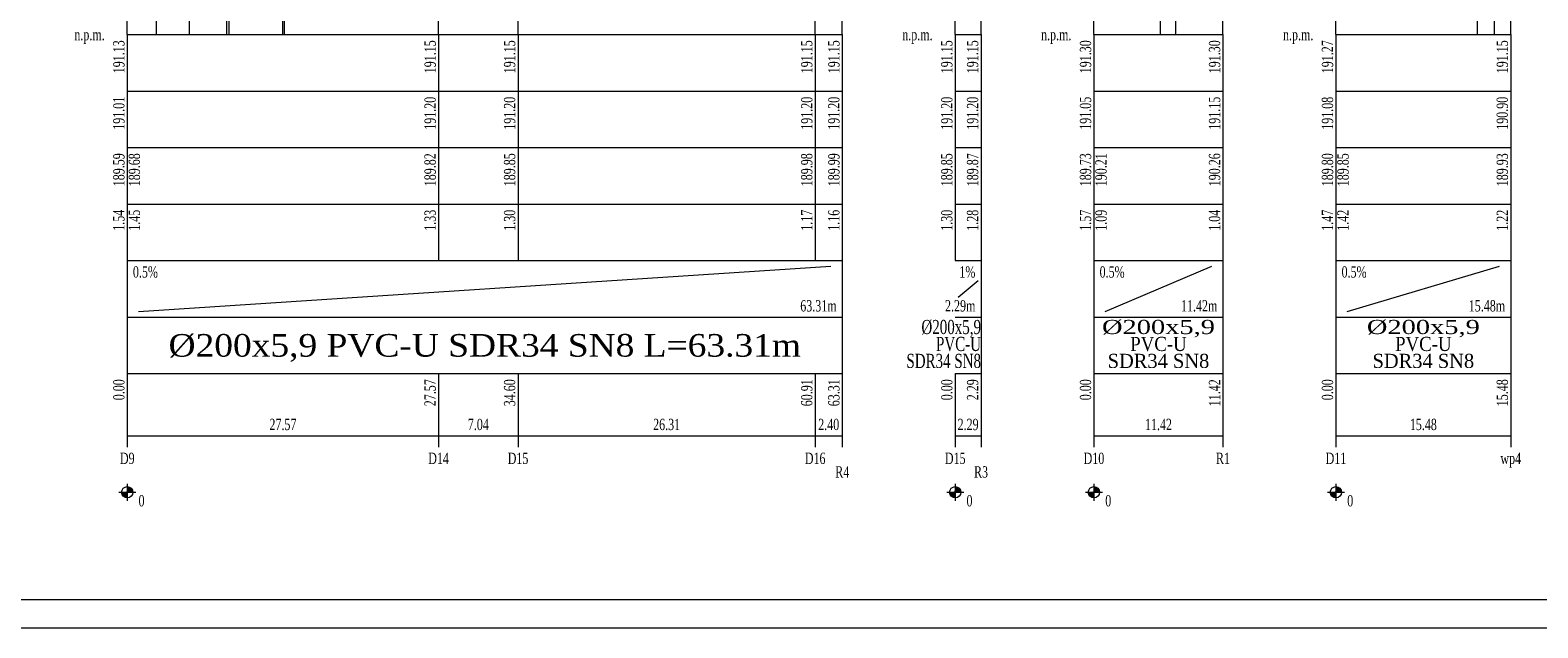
# Model space of a CAD drawing. Header units: metres. Extents: x 179 to 4242, y -694 to 805.
# Tile 16 of 24: x 1053 to 1320, y -302 to -196. Entities that reach past the tile are written whole.
import ezdxf
from ezdxf.enums import TextEntityAlignment as Align

# ---------------------------------------------------------------- set-up
doc = ezdxf.new("R2010")
doc.units = ezdxf.units.M
doc.header["$LTSCALE"] = 2
for name, color, linetype, lineweight in [('Liczby', 7, 'Continuous', 0), ('Linie_opisowe', 7, 'Continuous', 0), ('Linie_tabeli', 7, 'Continuous', 0), ('warstwa_nr_0', 8, 'Continuous', 0)]:
    doc.layers.add(name, color=color, linetype=linetype, lineweight=lineweight)
doc.styles.get("Standard").update_dxf_attribs({"font": 'GARA.TTF', "width": 0.8})

msp = doc.modelspace()

# ---------------------------------------------------------------- linework, layer by layer
at = {"layer": 'Liczby'}
for p, q in [((1068.817, -278.342), (1070.696, -277.658)), ((1068.843, -278.407), (1070.67, -277.593)), ((1068.874, -278.469), (1070.64, -277.531)), ((1068.909, -278.53), (1070.605, -277.47)), ((1068.948, -278.588), (1070.566, -277.412)), ((1068.991, -278.643), (1070.523, -277.357)), ((1069.037, -278.695), (1070.476, -277.305)), ((1069.088, -278.743), (1070.426, -277.257)), ((1069.141, -278.788), (1070.372, -277.212)), ((1069.197, -278.829), (1070.316, -277.171)), ((1069.257, -278.866), (1070.257, -277.134)), ((1069.318, -278.899), (1070.195, -277.101)), ((1069.382, -278.927), (1070.131, -277.073)), ((1069.448, -278.951), (1070.066, -277.049)), ((1069.515, -278.97), (1069.999, -277.03)), ((1069.583, -278.985), (1069.93, -277.015)), ((1069.652, -278.995), (1069.861, -277.005)), ((1069.722, -278.999), (1069.792, -277.001)), ((1069.757, -276.5), (1069.757, -279.5)), ((1215.441, -278.342), (1217.32, -277.658)), ((1215.467, -278.407), (1217.294, -277.593)), ((1215.498, -278.469), (1217.264, -277.531)), ((1215.533, -278.53), (1217.229, -277.47)), ((1215.572, -278.588), (1217.19, -277.412)), ((1215.615, -278.643), (1217.147, -277.357)), ((1215.661, -278.695), (1217.1, -277.305)), ((1215.712, -278.743), (1217.05, -277.257)), ((1215.765, -278.788), (1216.996, -277.212)), ((1215.822, -278.829), (1216.94, -277.171)), ((1215.881, -278.866), (1216.881, -277.134)), ((1215.942, -278.899), (1216.819, -277.101)), ((1216.006, -278.927), (1216.755, -277.073)), ((1216.072, -278.951), (1216.69, -277.049)), ((1216.139, -278.97), (1216.623, -277.03)), ((1216.207, -278.985), (1216.554, -277.015)), ((1216.276, -278.995), (1216.485, -277.005)), ((1216.346, -278.999), (1216.416, -277.001)), ((1216.381, -276.5), (1216.381, -279.5)), ((1240.013, -278.342), (1241.892, -277.658)), ((1240.039, -278.407), (1241.866, -277.593)), ((1240.07, -278.469), (1241.836, -277.531)), ((1240.105, -278.53), (1241.801, -277.47)), ((1240.144, -278.588), (1241.762, -277.412)), ((1240.187, -278.643), (1241.719, -277.357)), ((1240.233, -278.695), (1241.672, -277.305)), ((1240.284, -278.743), (1241.622, -277.257)), ((1240.337, -278.788), (1241.568, -277.212)), ((1240.394, -278.829), (1241.512, -277.171)), ((1240.453, -278.866), (1241.453, -277.134)), ((1240.514, -278.899), (1241.391, -277.101)), ((1240.578, -278.927), (1241.327, -277.073)), ((1240.644, -278.951), (1241.262, -277.049)), ((1240.711, -278.97), (1241.195, -277.03)), ((1240.779, -278.985), (1241.126, -277.015)), ((1240.848, -278.995), (1241.057, -277.005)), ((1240.918, -278.999), (1240.988, -277.001)), ((1240.953, -276.5), (1240.953, -279.5)), ((1282.863, -278.342), (1284.742, -277.658)), ((1282.889, -278.407), (1284.716, -277.593)), ((1282.92, -278.469), (1284.686, -277.531)), ((1282.955, -278.53), (1284.651, -277.47)), ((1282.994, -278.588), (1284.612, -277.412)), ((1283.037, -278.643), (1284.569, -277.357)), ((1283.083, -278.695), (1284.522, -277.305)), ((1283.134, -278.743), (1284.472, -277.257)), ((1283.187, -278.788), (1284.418, -277.212)), ((1283.244, -278.829), (1284.362, -277.171)), ((1283.303, -278.866), (1284.303, -277.134)), ((1283.364, -278.899), (1284.241, -277.101)), ((1283.428, -278.927), (1284.177, -277.073)), ((1283.494, -278.951), (1284.112, -277.049)), ((1283.561, -278.97), (1284.045, -277.03)), ((1283.629, -278.985), (1283.976, -277.015)), ((1283.698, -278.995), (1283.907, -277.005)), ((1283.768, -278.999), (1283.838, -277.001)), ((1283.803, -276.5), (1283.803, -279.5)), ((1068.257, -278), (1071.257, -278)), ((1068.759, -278.07), (1070.754, -277.93)), ((1068.766, -278.139), (1070.747, -277.861)), ((1068.779, -278.208), (1070.735, -277.792)), ((1068.795, -278.276), (1070.718, -277.724)), ((1214.881, -278), (1217.881, -278)), ((1215.383, -278.07), (1217.378, -277.93)), ((1215.39, -278.139), (1217.371, -277.861)), ((1215.403, -278.208), (1217.359, -277.792)), ((1215.419, -278.276), (1217.342, -277.724)), ((1239.453, -278), (1242.453, -278)), ((1239.955, -278.07), (1241.95, -277.93)), ((1239.962, -278.139), (1241.943, -277.861)), ((1239.975, -278.208), (1241.931, -277.792)), ((1239.991, -278.276), (1241.914, -277.724)), ((1282.303, -278), (1285.303, -278)), ((1282.805, -278.07), (1284.8, -277.93)), ((1282.812, -278.139), (1284.793, -277.861)), ((1282.825, -278.208), (1284.781, -277.792)), ((1282.841, -278.276), (1284.764, -277.724))]:
    msp.add_line(p, q, dxfattribs=at)
for centre in [(1069.757, -278), (1216.381, -278), (1240.953, -278), (1283.803, -278)]:
    msp.add_circle(centre, 1, dxfattribs=at)
at = {"layer": 'Linie_opisowe'}
for p, q in [((1255.373, -89.8), (1255.373, -197)), ((1074.877, -92.691), (1074.877, -197)), ((1087.357, -92.249), (1087.357, -197)), ((1087.757, -92.249), (1087.757, -197)), ((1097.257, -91.579), (1097.257, -197)), ((1080.737, -94.578), (1080.737, -197)), ((1252.681, -98.563), (1252.681, -197)), ((1097.545, -101.786), (1097.545, -197))]:
    msp.add_line(p, q, dxfattribs=at)
for points in [[(1308.779, -103.1), (1308.779, -103.1), (1308.803, -103.1), (1308.803, -197)], [(1312.061, -101.9), (1312.061, -101.9), (1311.786, -101.9), (1311.803, -197)]]:
    msp.add_lwpolyline(points, dxfattribs=at)
at = {"layer": 'Linie_tabeli'}
for p, q in [((1069.757, -197), (1196.381, -197)), ((1069.757, -197), (1069.757, -207)), ((1069.757, -197), (1069.757, -268)), ((1124.89, -197), (1124.89, -207)), ((1138.962, -197), (1138.962, -207)), ((1191.583, -197), (1191.583, -207)), ((1196.381, -197), (1196.381, -207)), ((1196.381, -197), (1196.381, -268)), ((1216.381, -197), (1220.953, -197)), ((1216.381, -197), (1216.381, -207)), ((1216.381, -197), (1216.381, -237)), ((1220.953, -197), (1220.953, -207)), ((1220.953, -197), (1220.953, -268)), ((1240.953, -197), (1263.803, -197)), ((1240.953, -197), (1240.953, -207)), ((1240.953, -197), (1240.953, -268)), ((1263.803, -197), (1263.803, -207)), ((1263.803, -197), (1263.803, -268)), ((1283.803, -197), (1314.763, -197)), ((1283.803, -197), (1283.803, -207)), ((1283.803, -197), (1283.803, -268)), ((1314.763, -197), (1314.763, -207)), ((1314.763, -197), (1314.763, -268)), ((1069.757, -207), (1196.381, -207)), ((1069.757, -207), (1069.757, -237)), ((1124.89, -207), (1124.89, -237)), ((1138.962, -207), (1138.962, -237)), ((1191.583, -207), (1191.583, -237)), ((1196.381, -207), (1196.381, -237)), ((1216.381, -207), (1220.953, -207)), ((1216.381, -207), (1216.381, -237)), ((1220.953, -207), (1220.953, -237)), ((1240.953, -207), (1263.803, -207)), ((1240.953, -207), (1240.953, -237)), ((1263.803, -207), (1263.803, -237)), ((1283.803, -207), (1314.763, -207)), ((1283.803, -207), (1283.803, -237)), ((1314.763, -207), (1314.763, -237)), ((1069.757, -217), (1196.381, -217)), ((1216.381, -217), (1220.953, -217)), ((1240.953, -217), (1263.803, -217)), ((1283.803, -217), (1314.763, -217)), ((1069.757, -227), (1196.381, -227)), ((1216.381, -227), (1220.953, -227)), ((1240.953, -227), (1263.803, -227)), ((1283.803, -227), (1314.763, -227)), ((1069.757, -237), (1196.381, -237)), ((1069.757, -237), (1069.757, -247)), ((1196.381, -237), (1196.381, -247)), ((1216.381, -237), (1220.953, -237)), ((1240.953, -237), (1263.803, -237)), ((1240.953, -237), (1240.953, -247)), ((1263.803, -237), (1263.803, -247)), ((1283.803, -237), (1314.763, -237)), ((1283.803, -237), (1283.803, -247)), ((1314.763, -237), (1314.763, -247)), ((1071.757, -246), (1194.381, -238)), ((1242.953, -246), (1261.803, -238)), ((1285.803, -246), (1312.763, -238)), ((1216.881, -243.5), (1220.453, -240.5)), ((1069.757, -247), (1196.381, -247)), ((1196.381, -247), (1196.381, -257)), ((1216.381, -247), (1220.953, -247)), ((1220.953, -247), (1220.953, -257)), ((1240.953, -247), (1263.803, -247)), ((1263.803, -247), (1263.803, -257)), ((1283.803, -247), (1314.763, -247)), ((1314.763, -247), (1314.763, -257)), ((1069.757, -257), (1196.381, -257)), ((1069.757, -257), (1069.757, -270)), ((1124.89, -257), (1124.89, -270)), ((1138.962, -257), (1138.962, -270)), ((1191.583, -257), (1191.583, -270)), ((1196.381, -257), (1196.381, -270)), ((1216.381, -257), (1220.953, -257)), ((1216.381, -257), (1216.381, -270)), ((1216.381, -257), (1216.381, -268)), ((1220.953, -257), (1220.953, -270)), ((1240.953, -257), (1263.803, -257)), ((1240.953, -257), (1240.953, -270)), ((1263.803, -257), (1263.803, -270)), ((1283.803, -257), (1314.763, -257)), ((1283.803, -257), (1283.803, -270)), ((1314.763, -257), (1314.763, -270)), ((1069.757, -268), (1196.381, -268)), ((1216.381, -268), (1220.953, -268)), ((1240.953, -268), (1263.803, -268)), ((1283.803, -268), (1314.763, -268))]:
    msp.add_line(p, q, dxfattribs=at)
msp.add_lwpolyline([(521.299, -297), (1571.787, -297), (1571.787, -10), (521.299, -10)], close=True, dxfattribs=at)
for points in [[(1263.803, -197), (1263.803, -84)], [(1196.381, -197), (1196.381, -85.5)], [(1220.953, -197), (1220.953, -85.5)], [(1191.583, -197), (1191.583, -98.188)], [(1124.89, -197), (1124.89, -99.856)], [(1138.962, -197), (1138.962, -99.504)], [(1216.381, -197), (1216.381, -99.504)], [(1240.953, -197), (1240.953, -100.769)], [(1283.803, -197), (1283.803, -100.008)], [(1069.757, -197), (1069.757, -102.107)], [(1314.763, -197), (1314.763, -106.714)]]:
    msp.add_lwpolyline(points, dxfattribs=at)
at = {"layer": 'warstwa_nr_0'}
msp.add_lwpolyline([(496.299, -302), (1576.787, -302), (1576.787, -5), (496.299, -5)], close=True, dxfattribs=at)

# ---------------------------------------------------------------- texts
at = {"layer": 'Liczby', "width": 0.8}
for s, p in [('191.13', (1069.257, -198)), ('191.15', (1124.39, -198)), ('191.15', (1138.462, -198)), ('191.15', (1191.083, -198)), ('191.15', (1195.881, -198)), ('191.15', (1215.881, -198)), ('191.15', (1220.453, -198)), ('191.30', (1240.453, -198)), ('191.30', (1263.303, -198)), ('191.27', (1283.303, -198)), ('191.15', (1314.263, -198)), ('191.01', (1069.257, -208)), ('191.20', (1124.39, -208)), ('191.20', (1138.462, -208)), ('191.20', (1191.083, -208)), ('191.20', (1195.881, -208)), ('191.20', (1215.881, -208)), ('191.20', (1220.453, -208)), ('191.05', (1240.453, -208)), ('191.15', (1263.303, -208)), ('191.08', (1283.303, -208)), ('190.90', (1314.263, -208)), ('189.59', (1069.257, -218)), ('189.68', (1072.007, -218)), ('189.82', (1124.39, -218)), ('189.85', (1138.462, -218)), ('189.98', (1191.083, -218)), ('189.99', (1195.881, -218)), ('189.85', (1215.881, -218)), ('189.87', (1220.453, -218)), ('189.73', (1240.453, -218)), ('190.21', (1243.203, -218)), ('190.26', (1263.303, -218)), ('189.80', (1283.303, -218)), ('189.85', (1286.053, -218)), ('189.93', (1314.263, -218)), ('1.54', (1069.257, -228)), ('1.45', (1072.007, -228)), ('1.33', (1124.39, -228)), ('1.30', (1138.462, -228)), ('1.17', (1191.083, -228)), ('1.16', (1195.881, -228)), ('1.30', (1215.881, -228)), ('1.28', (1220.453, -228)), ('1.57', (1240.453, -228)), ('1.09', (1243.203, -228)), ('1.04', (1263.303, -228)), ('1.47', (1283.303, -228)), ('1.42', (1286.053, -228)), ('1.22', (1314.263, -228)), ('0.00', (1069.257, -258)), ('27.57', (1124.39, -258)), ('34.60', (1138.462, -258)), ('60.91', (1191.083, -258)), ('63.31', (1195.881, -258)), ('0.00', (1215.881, -258)), ('2.29', (1220.453, -258)), ('0.00', (1240.453, -258)), ('11.42', (1263.303, -258)), ('0.00', (1283.303, -258)), ('15.48', (1314.263, -258))]:
    msp.add_text(s, height=2, rotation=90, dxfattribs=at).set_placement(p, align=Align.RIGHT)
for s, p in [('0.5%', (1070.757, -240)), ('0.5%', (1241.953, -240)), ('0.5%', (1284.803, -240)), ('0', (1071.757, -280.5)), ('0', (1218.381, -280.5)), ('0', (1242.953, -280.5)), ('0', (1285.803, -280.5))]:
    msp.add_text(s, height=2, dxfattribs=at).set_placement(p)
for s, height, p in [('1%', 2, (1219.953, -240)), ('63.31m', 2, (1195.381, -246)), ('2.29m', 2, (1219.953, -246)), ('11.42m', 2, (1262.803, -246)), ('15.48m', 2, (1313.763, -246)), ('%%c200x5,9', 2.5, (1220.953, -250)), ('PVC-U', 2.5, (1220.953, -253)), ('SDR34 SN8', 2.5, (1220.953, -256))]:
    msp.add_text(s, height=height, dxfattribs=at).set_placement(p, align=Align.RIGHT)
at = {"layer": 'Liczby'}
for s, height, width, p, p2 in [('%%c200x5,9', 2.5, 1.378406, (1242.378, -250), (1262.378, -250)), ('%%c200x5,9', 2.5, 1.378406, (1289.283, -250), (1309.283, -250)), ('%%c200x5,9 PVC-U SDR34 SN8 L=63.31m', 4, 1.123373, (1077.069, -254), (1189.069, -254)), ('PVC-U', 2.5, 0.905506, (1247.378, -253), (1257.378, -253)), ('PVC-U', 2.5, 0.905506, (1294.283, -253), (1304.283, -253)), ('SDR34 SN8', 2.5, 0.986802, (1243.378, -256), (1261.378, -256)), ('SDR34 SN8', 2.5, 0.986802, (1290.283, -256), (1308.283, -256))]:
    msp.add_text(s, height=height, dxfattribs=dict(at, width=width)).set_placement(p, p2, align=Align.FIT)
at = {"layer": 'Liczby', "width": 0.8}
for s, p in [('27.57', (1097.323, -267)), ('7.04', (1131.926, -267)), ('26.31', (1165.273, -267)), ('2.40', (1193.982, -267)), ('2.29', (1218.667, -267)), ('11.42', (1252.378, -267)), ('15.48', (1299.283, -267)), ('D9', (1069.757, -273)), ('D14', (1124.89, -273)), ('D15', (1138.962, -273)), ('D16', (1191.583, -273)), ('D15', (1216.381, -273)), ('D10', (1240.953, -273)), ('R1', (1263.803, -273)), ('D11', (1283.803, -273)), ('wp4', (1314.763, -273)), ('R4', (1196.381, -275.4)), ('R3', (1220.953, -275.4))]:
    msp.add_text(s, height=2, dxfattribs=at).set_placement(p, align=Align.CENTER)
at = {"layer": 'Linie_tabeli', "width": 0.8}
for p in [(1065.757, -198), (1212.381, -198), (1236.953, -198), (1279.803, -198)]:
    msp.add_text('n.p.m.', height=2, dxfattribs=at).set_placement(p, align=Align.RIGHT)

doc.saveas('drawing.dxf')
